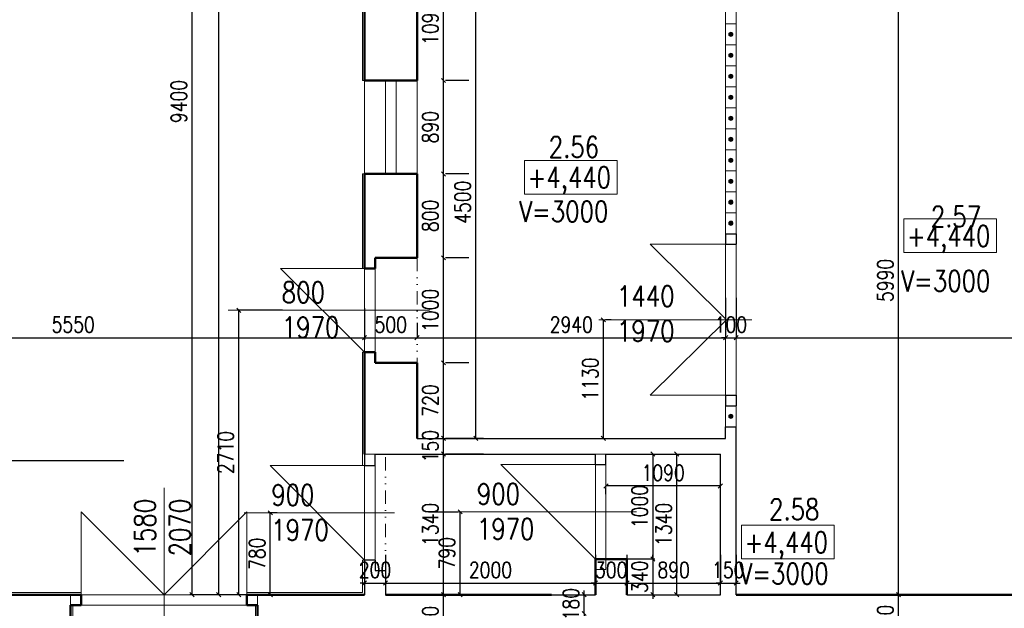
# Model space of a CAD drawing. Header units: millimetres. Extents: x -238874 to 551972, y -298952 to 658415.
# Tile 240 of 256: x 55213 to 64593, y 194041 to 199651. Entities that reach past the tile are written whole.
import ezdxf

# ---------------------------------------------------------------- set-up
doc = ezdxf.new("R2010")
doc.units = ezdxf.units.MM
doc.header["$LTSCALE"] = 20
doc.linetypes.add('DIVIDE2', pattern=[15.875, 6.35, -3.175, 0, -3.175, 0, -3.175])
for name, color, linetype in [('CZ', 255, 'Continuous'), ('KOTY', 8, 'Continuous'), ('ZDP', 50, 'Continuous')]:
    doc.layers.add(name, color=color, linetype=linetype)
doc.layers.add('NOSNÉ', color=8, linetype='Continuous', lineweight=50)
doc.layers.add('PRUCHODY', color=7, linetype='Continuous', lineweight=18)
doc.styles.add('SIMPLEX', font='SIMPLEX.shx', dxfattribs={"width": 0.8, "bigfont": 'CAD13.shx'})
doc.styles.get("Standard").update_dxf_attribs({"font": 'simplex.shx', "width": 0.8})
doc.dimstyles.new('CKA', dxfattribs={"dimtxt": 200, "dimasz": 40, "dimexe": 20, "dimexo": 0.2, "dimgap": 50, "dimtad": 1, "dimdec": 0, "dimrnd": 1, "dimzin": 0, "dimdsep": 46, "dimtxsty": 'Standard', "dimblk1": 'OBLIQUE', "dimblk2": 'OBLIQUE', "dimsah": 1, "dimcen": 0.09, "dimclrd": 253, "dimclre": 253, "dimclrt": 253, "dimadec": 0, "dimazin": 0, "dimtfac": 1, "dimtdec": 0, "dimtix": 1, "dimtmove": 2, "dimatfit": 3, "dimfxl": 1, "dimtolj": 1, "dimtzin": 0, "dimarcsym": 0})

# ---------------------------------------------------------------- blocks, each defined once
blk = doc.blocks.new('_OBLIQUE')
at = {"color": 0, "linetype": 'ByBlock'}
blk.add_line((-0.5, -0.5), (0.5, 0.5), dxfattribs=at)
blk = doc.blocks.new('*D1678')
at = {"layer": 'DEFPOINTS', "color": 0, "transparency": 16777216}
for p in [(52948, 199610.9), (58498, 197280.9), (58498, 196620.1)]:
    blk.add_point(p, dxfattribs=at)
at = {"layer": 'KOTY', "lineweight": -2, "transparency": 16777216}
for p, q in [((58498, 196900.1), (58498, 196600.1)), ((52948, 196620.1), (58498, 196620.1))]:
    blk.add_line(p, q, dxfattribs=at)
at = {"layer": 'KOTY', "lineweight": -2, "transparency": 16777216, "xscale": 40, "yscale": 40, "zscale": 40, "rotation": 180}
blk.add_blockref('_OBLIQUE', (52948, 196620.1), dxfattribs=at)
at = {"layer": 'KOTY', "lineweight": -2, "transparency": 16777216, "xscale": 40, "yscale": 40, "zscale": 40}
blk.add_blockref('_OBLIQUE', (58498, 196620.1), dxfattribs=at)
at = {"layer": 'KOTY', "transparency": 16777216, "insert": (55723, 196745.1), "char_height": 150, "attachment_point": 5, "style": 'SIMPLEX'}
blk.add_mtext('\\A1;5550', dxfattribs=at)
blk = doc.blocks.new('*D1683')
at = {"layer": 'DEFPOINTS', "color": 0, "transparency": 16777216}
for p in [(57300.6, 196880.9), (58098, 196880.9), (58098, 194170.9)]:
    blk.add_point(p, dxfattribs=at)
at = {"layer": 'KOTY', "lineweight": -2, "transparency": 16777216}
for p, q in [((57717.2, 196880.9), (57280.6, 196880.9)), ((57300.6, 194170.9), (57300.6, 196880.9))]:
    blk.add_line(p, q, dxfattribs=at)
at = {"layer": 'KOTY', "lineweight": -2, "transparency": 16777216, "xscale": 40, "yscale": 40, "zscale": 40}
for p, rotation in [((57300.6, 196880.9), 90), ((57300.6, 194170.9), 270)]:
    blk.add_blockref('_OBLIQUE', p, dxfattribs=dict(at, rotation=rotation))
at = {"layer": 'KOTY', "transparency": 16777216, "insert": (57175.6, 195525.9), "char_height": 150, "attachment_point": 5, "rotation": 90, "style": 'SIMPLEX'}
blk.add_mtext('\\A1;2710', dxfattribs=at)
blk = doc.blocks.new('*D1684')
at = {"layer": 'DEFPOINTS', "color": 0, "transparency": 16777216}
for p in [(55448, 203570.9), (56854.4, 194170.9), (58498, 194170.9)]:
    blk.add_point(p, dxfattribs=at)
at = {"layer": 'KOTY', "lineweight": -2, "transparency": 16777216}
for p, q in [((56854.4, 203570.9), (56854.4, 194170.9)), ((58117.2, 194170.9), (56834.4, 194170.9))]:
    blk.add_line(p, q, dxfattribs=at)
at = {"layer": 'KOTY', "lineweight": -2, "transparency": 16777216, "xscale": 40, "yscale": 40, "zscale": 40}
for p, rotation in [((56854.4, 203570.9), 90), ((56854.4, 194170.9), 270)]:
    blk.add_blockref('_OBLIQUE', p, dxfattribs=dict(at, rotation=rotation))
at = {"layer": 'KOTY', "transparency": 16777216, "insert": (56729.4, 198870.9), "char_height": 150, "attachment_point": 5, "rotation": 90, "style": 'SIMPLEX'}
blk.add_mtext('\\A1;9400', dxfattribs=at)
blk = doc.blocks.new('*D1685')
at = {"layer": 'DEFPOINTS', "color": 0, "transparency": 16777216}
for p in [(57108.9, 205770.9), (57378, 205770.9), (57378, 194170.9)]:
    blk.add_point(p, dxfattribs=at)
at = {"layer": 'KOTY', "lineweight": -2, "transparency": 16777216}
for p, q in [((56997.2, 205770.9), (57088.9, 205770.9)), ((57108.9, 194170.9), (57108.9, 205770.9))]:
    blk.add_line(p, q, dxfattribs=at)
at = {"layer": 'KOTY', "lineweight": -2, "transparency": 16777216, "xscale": 40, "yscale": 40, "zscale": 40}
for p, rotation in [((57108.9, 205770.9), 90), ((57108.9, 194170.9), 270)]:
    blk.add_blockref('_OBLIQUE', p, dxfattribs=dict(at, rotation=rotation))
at = {"layer": 'KOTY', "transparency": 16777216, "insert": (56983.9, 199970.9), "char_height": 150, "attachment_point": 5, "rotation": 90, "style": 'SIMPLEX'}
blk.add_mtext('\\A1;11600', dxfattribs=at)
blk = doc.blocks.new('*D2217')
at = {"layer": 'DEFPOINTS', "color": 0, "transparency": 16777216}
for p in [(59112.4, 197380.9), (59250.7, 197380.9), (59112.4, 196380.9)]:
    blk.add_point(p, dxfattribs=at)
at = {"layer": 'KOTY', "lineweight": -2, "transparency": 16777216}
for p, q in [((59250.7, 196380.9), (59250.7, 197380.9)), ((59493.2, 197380.9), (59270.7, 197380.9))]:
    blk.add_line(p, q, dxfattribs=at)
at = {"layer": 'KOTY', "lineweight": -2, "transparency": 16777216, "xscale": 40, "yscale": 40, "zscale": 40}
for p, rotation in [((59250.7, 197380.9), 90), ((59250.7, 196380.9), 270)]:
    blk.add_blockref('_OBLIQUE', p, dxfattribs=dict(at, rotation=rotation))
at = {"layer": 'KOTY', "transparency": 16777216, "insert": (59125.7, 196880.9), "char_height": 150, "attachment_point": 5, "rotation": 90, "style": 'SIMPLEX'}
blk.add_mtext('\\A1;1000', dxfattribs=at)
blk = doc.blocks.new('*D2218')
at = {"layer": 'DEFPOINTS', "color": 0, "transparency": 16777216}
for p in [(59025.7, 200160.9), (59558.4, 200160.9), (59025.7, 195660.9)]:
    blk.add_point(p, dxfattribs=at)
at = {"layer": 'KOTY', "lineweight": -2, "transparency": 16777216}
for p, q in [((59406.5, 200160.9), (59578.4, 200160.9)), ((59558.4, 195660.9), (59558.4, 200160.9))]:
    blk.add_line(p, q, dxfattribs=at)
at = {"layer": 'KOTY', "lineweight": -2, "transparency": 16777216, "xscale": 40, "yscale": 40, "zscale": 40}
for p, rotation in [((59558.4, 200160.9), 90), ((59558.4, 195660.9), 270)]:
    blk.add_blockref('_OBLIQUE', p, dxfattribs=dict(at, rotation=rotation))
at = {"layer": 'KOTY', "transparency": 16777216, "insert": (59433.4, 197910.9), "char_height": 150, "attachment_point": 5, "rotation": 90, "style": 'SIMPLEX'}
blk.add_mtext('\\A1;4500', dxfattribs=at)
blk = doc.blocks.new('*D2219')
at = {"layer": 'DEFPOINTS', "color": 0, "transparency": 16777216}
for p in [(63585, 200160.9), (63585, 200160.9), (63585, 194170.9)]:
    blk.add_point(p, dxfattribs=at)
at = {"layer": 'KOTY', "lineweight": -2, "transparency": 16777216}
for p, q in [((63585, 194170.9), (63585, 200160.9)), ((63965.8, 200160.9), (63605, 200160.9))]:
    blk.add_line(p, q, dxfattribs=at)
at = {"layer": 'KOTY', "lineweight": -2, "transparency": 16777216, "xscale": 40, "yscale": 40, "zscale": 40}
for p, rotation in [((63585, 200160.9), 90), ((63585, 194170.9), 270)]:
    blk.add_blockref('_OBLIQUE', p, dxfattribs=dict(at, rotation=rotation))
at = {"layer": 'KOTY', "transparency": 16777216, "insert": (63460, 197165.9), "char_height": 150, "attachment_point": 5, "rotation": 90, "style": 'SIMPLEX'}
blk.add_mtext('\\A1;5990', dxfattribs=at)
blk = doc.blocks.new('*D2223')
at = {"layer": 'DEFPOINTS', "color": 0, "transparency": 16777216}
for p in [(62038, 196620.1), (68748, 196620.1), (68748, 196620.1)]:
    blk.add_point(p, dxfattribs=at)
at = {"layer": 'KOTY', "lineweight": -2, "transparency": 16777216}
for p, q in [((68748, 197000.9), (68748, 196640.1)), ((62038, 196620.1), (68748, 196620.1))]:
    blk.add_line(p, q, dxfattribs=at)
at = {"layer": 'KOTY', "lineweight": -2, "transparency": 16777216, "xscale": 40, "yscale": 40, "zscale": 40, "rotation": 180}
blk.add_blockref('_OBLIQUE', (62038, 196620.1), dxfattribs=at)
at = {"layer": 'KOTY', "lineweight": -2, "transparency": 16777216, "xscale": 40, "yscale": 40, "zscale": 40}
blk.add_blockref('_OBLIQUE', (68748, 196620.1), dxfattribs=at)
at = {"layer": 'KOTY', "transparency": 16777216, "insert": (65393, 196745.1), "char_height": 150, "attachment_point": 5, "style": 'SIMPLEX'}
blk.add_mtext('\\A1;6710', dxfattribs=at)
blk = doc.blocks.new('*D2239')
at = {"layer": 'DEFPOINTS', "color": 0, "transparency": 16777216}
for p in [(61938, 196620.1), (61938, 196620.1), (58998, 196380.9)]:
    blk.add_point(p, dxfattribs=at)
at = {"layer": 'KOTY', "lineweight": -2, "transparency": 16777216}
for p, q in [((61938, 197000.9), (61938, 196640.1)), ((58998, 196620.1), (61938, 196620.1))]:
    blk.add_line(p, q, dxfattribs=at)
at = {"layer": 'KOTY', "lineweight": -2, "transparency": 16777216, "xscale": 40, "yscale": 40, "zscale": 40, "rotation": 180}
blk.add_blockref('_OBLIQUE', (58998, 196620.1), dxfattribs=at)
at = {"layer": 'KOTY', "lineweight": -2, "transparency": 16777216, "xscale": 40, "yscale": 40, "zscale": 40}
blk.add_blockref('_OBLIQUE', (61938, 196620.1), dxfattribs=at)
at = {"layer": 'KOTY', "transparency": 16777216, "insert": (60468, 196745.1), "char_height": 150, "attachment_point": 5, "style": 'SIMPLEX'}
blk.add_mtext('\\A1;2940', dxfattribs=at)
blk = doc.blocks.new('*D2241')
at = {"layer": 'DEFPOINTS', "color": 0, "transparency": 16777216}
for p in [(60798, 195510.9), (61888, 195510.9), (60798, 195206.9)]:
    blk.add_point(p, dxfattribs=at)
at = {"layer": 'KOTY', "lineweight": -2, "transparency": 16777216}
for p, q in [((61888, 195206.9), (60798, 195206.9)), ((60798, 195130.1), (60798, 195186.9))]:
    blk.add_line(p, q, dxfattribs=at)
at = {"layer": 'KOTY', "lineweight": -2, "transparency": 16777216, "xscale": 40, "yscale": 40, "zscale": 40, "rotation": 180}
blk.add_blockref('_OBLIQUE', (60798, 195206.9), dxfattribs=at)
at = {"layer": 'KOTY', "lineweight": -2, "transparency": 16777216, "xscale": 40, "yscale": 40, "zscale": 40}
blk.add_blockref('_OBLIQUE', (61888, 195206.9), dxfattribs=at)
at = {"layer": 'KOTY', "transparency": 16777216, "insert": (61343, 195331.9), "char_height": 150, "attachment_point": 5, "style": 'SIMPLEX'}
blk.add_mtext('\\A1;1090', dxfattribs=at)
blk = doc.blocks.new('*D2242')
at = {"layer": 'DEFPOINTS', "color": 0, "transparency": 16777216}
for p in [(60672.9, 195510.9), (61471.8, 195510.9), (60672.9, 194170.9)]:
    blk.add_point(p, dxfattribs=at)
at = {"layer": 'KOTY', "lineweight": -2, "transparency": 16777216}
for p, q in [((61053.6, 195510.9), (61491.8, 195510.9)), ((61471.8, 194170.9), (61471.8, 195510.9))]:
    blk.add_line(p, q, dxfattribs=at)
at = {"layer": 'KOTY', "lineweight": -2, "transparency": 16777216, "xscale": 40, "yscale": 40, "zscale": 40}
for p, rotation in [((61471.8, 195510.9), 90), ((61471.8, 194170.9), 270)]:
    blk.add_blockref('_OBLIQUE', p, dxfattribs=dict(at, rotation=rotation))
at = {"layer": 'KOTY', "transparency": 16777216, "insert": (61346.8, 194840.9), "char_height": 150, "attachment_point": 5, "rotation": 90, "style": 'SIMPLEX'}
blk.add_mtext('\\A1;1340', dxfattribs=at)
blk = doc.blocks.new('*D2243')
at = {"layer": 'DEFPOINTS', "color": 0, "transparency": 16777216}
for p in [(61888, 194282.1), (60998, 194170.9), (61888, 194170.9)]:
    blk.add_point(p, dxfattribs=at)
at = {"layer": 'KOTY', "lineweight": -2, "transparency": 16777216}
for p, q in [((61888, 194551.6), (61888, 194302.1)), ((60998, 194282.1), (61888, 194282.1))]:
    blk.add_line(p, q, dxfattribs=at)
at = {"layer": 'KOTY', "lineweight": -2, "transparency": 16777216, "xscale": 40, "yscale": 40, "zscale": 40, "rotation": 180}
blk.add_blockref('_OBLIQUE', (60998, 194282.1), dxfattribs=at)
at = {"layer": 'KOTY', "lineweight": -2, "transparency": 16777216, "xscale": 40, "yscale": 40, "zscale": 40}
blk.add_blockref('_OBLIQUE', (61888, 194282.1), dxfattribs=at)
at = {"layer": 'KOTY', "transparency": 16777216, "insert": (61443, 194407.1), "char_height": 150, "attachment_point": 5, "style": 'SIMPLEX'}
blk.add_mtext('\\A1;890', dxfattribs=at)
blk = doc.blocks.new('*D2244')
at = {"layer": 'DEFPOINTS', "color": 0, "transparency": 16777216}
for p in [(58498, 197280.9), (58998, 196620.1), (58998, 196380.9)]:
    blk.add_point(p, dxfattribs=at)
at = {"layer": 'KOTY', "lineweight": -2, "transparency": 16777216}
for p, q in [((58998, 196761.6), (58998, 196640.1)), ((58498, 196620.1), (58998, 196620.1))]:
    blk.add_line(p, q, dxfattribs=at)
at = {"layer": 'KOTY', "lineweight": -2, "transparency": 16777216, "xscale": 40, "yscale": 40, "zscale": 40, "rotation": 180}
blk.add_blockref('_OBLIQUE', (58498, 196620.1), dxfattribs=at)
at = {"layer": 'KOTY', "lineweight": -2, "transparency": 16777216, "xscale": 40, "yscale": 40, "zscale": 40}
blk.add_blockref('_OBLIQUE', (58998, 196620.1), dxfattribs=at)
at = {"layer": 'KOTY', "transparency": 16777216, "insert": (58748, 196745.1), "char_height": 150, "attachment_point": 5, "style": 'SIMPLEX'}
blk.add_mtext('\\A1;500', dxfattribs=at)
blk = doc.blocks.new('*D2247')
at = {"layer": 'DEFPOINTS', "color": 0, "transparency": 16777216}
for p in [(57600.6, 194950.9), (58048, 194950.9), (58048, 194170.9)]:
    blk.add_point(p, dxfattribs=at)
at = {"layer": 'KOTY', "lineweight": -2, "transparency": 16777216}
for p, q in [((57667.2, 194950.9), (57580.6, 194950.9)), ((57600.6, 194170.9), (57600.6, 194950.9))]:
    blk.add_line(p, q, dxfattribs=at)
at = {"layer": 'KOTY', "lineweight": -2, "transparency": 16777216, "xscale": 40, "yscale": 40, "zscale": 40}
for p, rotation in [((57600.6, 194950.9), 90), ((57600.6, 194170.9), 270)]:
    blk.add_blockref('_OBLIQUE', p, dxfattribs=dict(at, rotation=rotation))
at = {"layer": 'KOTY', "transparency": 16777216, "insert": (57475.6, 194560.9), "char_height": 150, "attachment_point": 5, "rotation": 90, "style": 'SIMPLEX'}
blk.add_mtext('\\A1;780', dxfattribs=at)
blk = doc.blocks.new('*D2248')
at = {"layer": 'DEFPOINTS', "color": 0, "transparency": 16777216}
for p in [(58698, 194282.1), (58498, 194170.9), (58698, 194170.9)]:
    blk.add_point(p, dxfattribs=at)
at = {"layer": 'KOTY', "lineweight": -2, "transparency": 16777216}
for p, q in [((58698, 194551.6), (58698, 194302.1)), ((58498, 194282.1), (58458, 194282.1)), ((58498, 194282.1), (58698, 194282.1)), ((58698, 194282.1), (58738, 194282.1))]:
    blk.add_line(p, q, dxfattribs=at)
at = {"layer": 'KOTY', "lineweight": -2, "transparency": 16777216, "xscale": 40, "yscale": 40, "zscale": 40}
blk.add_blockref('_OBLIQUE', (58498, 194282.1), dxfattribs=at)
at = {"layer": 'KOTY', "lineweight": -2, "transparency": 16777216, "xscale": 40, "yscale": 40, "zscale": 40, "rotation": 180}
blk.add_blockref('_OBLIQUE', (58698, 194282.1), dxfattribs=at)
at = {"layer": 'KOTY', "transparency": 16777216, "insert": (58598, 194407.1), "char_height": 150, "attachment_point": 5, "style": 'SIMPLEX'}
blk.add_mtext('\\A1;200', dxfattribs=at)
blk = doc.blocks.new('*D2249')
at = {"layer": 'DEFPOINTS', "color": 0, "transparency": 16777216}
for p in [(60698, 194282.1), (58698, 194170.9), (60698, 194170.9)]:
    blk.add_point(p, dxfattribs=at)
at = {"layer": 'KOTY', "lineweight": -2, "transparency": 16777216}
for p, q in [((60698, 194551.6), (60698, 194302.1)), ((58698, 194282.1), (60698, 194282.1))]:
    blk.add_line(p, q, dxfattribs=at)
at = {"layer": 'KOTY', "lineweight": -2, "transparency": 16777216, "xscale": 40, "yscale": 40, "zscale": 40, "rotation": 180}
blk.add_blockref('_OBLIQUE', (58698, 194282.1), dxfattribs=at)
at = {"layer": 'KOTY', "lineweight": -2, "transparency": 16777216, "xscale": 40, "yscale": 40, "zscale": 40}
blk.add_blockref('_OBLIQUE', (60698, 194282.1), dxfattribs=at)
at = {"layer": 'KOTY', "transparency": 16777216, "insert": (59698, 194407.1), "char_height": 150, "attachment_point": 5, "style": 'SIMPLEX'}
blk.add_mtext('\\A1;2000', dxfattribs=at)
blk = doc.blocks.new('*D2250')
at = {"layer": 'DEFPOINTS', "color": 0, "transparency": 16777216}
for p in [(60998, 194282.1), (60698, 194170.9), (60998, 194170.9)]:
    blk.add_point(p, dxfattribs=at)
at = {"layer": 'KOTY', "lineweight": -2, "transparency": 16777216}
for p, q in [((60998, 194551.6), (60998, 194302.1)), ((60698, 194282.1), (60658, 194282.1)), ((60698, 194282.1), (60998, 194282.1)), ((60998, 194282.1), (61038, 194282.1))]:
    blk.add_line(p, q, dxfattribs=at)
at = {"layer": 'KOTY', "lineweight": -2, "transparency": 16777216, "xscale": 40, "yscale": 40, "zscale": 40}
blk.add_blockref('_OBLIQUE', (60698, 194282.1), dxfattribs=at)
at = {"layer": 'KOTY', "lineweight": -2, "transparency": 16777216, "xscale": 40, "yscale": 40, "zscale": 40, "rotation": 180}
blk.add_blockref('_OBLIQUE', (60998, 194282.1), dxfattribs=at)
at = {"layer": 'KOTY', "transparency": 16777216, "insert": (60848, 194407.1), "char_height": 150, "attachment_point": 5, "style": 'SIMPLEX'}
blk.add_mtext('\\A1;300', dxfattribs=at)
blk = doc.blocks.new('*D2251')
at = {"layer": 'DEFPOINTS', "color": 0, "transparency": 16777216}
for p in [(59250.7, 194170.9), (59922.4, 194170.9), (59922.4, 193650.9)]:
    blk.add_point(p, dxfattribs=at)
at = {"layer": 'KOTY', "lineweight": -2, "transparency": 16777216}
for p, q in [((59541.6, 194170.9), (59230.7, 194170.9)), ((59250.7, 193650.9), (59250.7, 194170.9))]:
    blk.add_line(p, q, dxfattribs=at)
at = {"layer": 'KOTY', "lineweight": -2, "transparency": 16777216, "xscale": 40, "yscale": 40, "zscale": 40}
for p, rotation in [((59250.7, 194170.9), 90), ((59250.7, 193650.9), 270)]:
    blk.add_blockref('_OBLIQUE', p, dxfattribs=dict(at, rotation=rotation))
at = {"layer": 'KOTY', "transparency": 16777216, "insert": (59125.7, 193910.9), "char_height": 150, "attachment_point": 5, "rotation": 90, "style": 'SIMPLEX'}
blk.add_mtext('\\A1;520', dxfattribs=at)
blk = doc.blocks.new('*D2252')
at = {"layer": 'DEFPOINTS', "color": 0, "transparency": 16777216}
for p in [(59250.7, 195510.9), (59250.7, 195510.9), (59922.4, 194170.9)]:
    blk.add_point(p, dxfattribs=at)
at = {"layer": 'KOTY', "lineweight": -2, "transparency": 16777216}
for p, q in [((59250.7, 194170.9), (59250.7, 195510.9)), ((59631.5, 195510.9), (59270.7, 195510.9))]:
    blk.add_line(p, q, dxfattribs=at)
at = {"layer": 'KOTY', "lineweight": -2, "transparency": 16777216, "xscale": 40, "yscale": 40, "zscale": 40}
for p, rotation in [((59250.7, 195510.9), 90), ((59250.7, 194170.9), 270)]:
    blk.add_blockref('_OBLIQUE', p, dxfattribs=dict(at, rotation=rotation))
at = {"layer": 'KOTY', "transparency": 16777216, "insert": (59125.7, 194840.9), "char_height": 150, "attachment_point": 5, "rotation": 90, "style": 'SIMPLEX'}
blk.add_mtext('\\A1;1340', dxfattribs=at)
blk = doc.blocks.new('*D2253')
at = {"layer": 'DEFPOINTS', "color": 0, "transparency": 16777216}
for p in [(59250.7, 195660.9), (59250.7, 195660.9), (59250.7, 195510.9)]:
    blk.add_point(p, dxfattribs=at)
at = {"layer": 'KOTY', "lineweight": -2, "transparency": 16777216}
for p, q in [((59250.7, 195660.9), (59250.7, 195700.9)), ((59250.7, 195510.9), (59250.7, 195660.9)), ((59631.5, 195660.9), (59270.7, 195660.9)), ((59250.7, 195510.9), (59250.7, 195470.9))]:
    blk.add_line(p, q, dxfattribs=at)
at = {"layer": 'KOTY', "lineweight": -2, "transparency": 16777216, "xscale": 40, "yscale": 40, "zscale": 40}
for p, rotation in [((59250.7, 195660.9), 270), ((59250.7, 195510.9), 90)]:
    blk.add_blockref('_OBLIQUE', p, dxfattribs=dict(at, rotation=rotation))
at = {"layer": 'KOTY', "transparency": 16777216, "insert": (59125.7, 195585.9), "char_height": 150, "attachment_point": 5, "rotation": 90, "style": 'SIMPLEX'}
blk.add_mtext('\\A1;150', dxfattribs=at)
blk = doc.blocks.new('*D2254')
at = {"layer": 'DEFPOINTS', "color": 0, "transparency": 16777216}
for p in [(59112.4, 196380.9), (59250.7, 196380.9), (59250.7, 195660.9)]:
    blk.add_point(p, dxfattribs=at)
at = {"layer": 'KOTY', "lineweight": -2, "transparency": 16777216}
for p, q in [((59250.7, 195660.9), (59250.7, 196380.9)), ((59493.2, 196380.9), (59270.7, 196380.9))]:
    blk.add_line(p, q, dxfattribs=at)
at = {"layer": 'KOTY', "lineweight": -2, "transparency": 16777216, "xscale": 40, "yscale": 40, "zscale": 40}
for p, rotation in [((59250.7, 196380.9), 90), ((59250.7, 195660.9), 270)]:
    blk.add_blockref('_OBLIQUE', p, dxfattribs=dict(at, rotation=rotation))
at = {"layer": 'KOTY', "transparency": 16777216, "insert": (59125.7, 196020.9), "char_height": 150, "attachment_point": 5, "rotation": 90, "style": 'SIMPLEX'}
blk.add_mtext('\\A1;720', dxfattribs=at)
blk = doc.blocks.new('*D2255')
at = {"layer": 'DEFPOINTS', "color": 0, "transparency": 16777216}
for p in [(60547.3, 195510.9), (60547.3, 194510.9), (61244.7, 194510.9)]:
    blk.add_point(p, dxfattribs=at)
at = {"layer": 'KOTY', "lineweight": -2, "transparency": 16777216}
for p, q in [((61244.7, 195510.9), (61244.7, 194510.9)), ((60928.1, 194510.9), (61264.7, 194510.9))]:
    blk.add_line(p, q, dxfattribs=at)
at = {"layer": 'KOTY', "lineweight": -2, "transparency": 16777216, "xscale": 40, "yscale": 40, "zscale": 40}
for p, rotation in [((61244.7, 195510.9), 90), ((61244.7, 194510.9), 270)]:
    blk.add_blockref('_OBLIQUE', p, dxfattribs=dict(at, rotation=rotation))
at = {"layer": 'KOTY', "transparency": 16777216, "insert": (61119.7, 195010.9), "char_height": 150, "attachment_point": 5, "rotation": 90, "style": 'SIMPLEX'}
blk.add_mtext('\\A1;1000', dxfattribs=at)
blk = doc.blocks.new('*D2256')
at = {"layer": 'DEFPOINTS', "color": 0, "transparency": 16777216}
for p in [(60547.3, 194510.9), (60747.3, 194170.9), (61244.7, 194170.9)]:
    blk.add_point(p, dxfattribs=at)
at = {"layer": 'KOTY', "lineweight": -2, "transparency": 16777216}
for p, q in [((61244.7, 194510.9), (61244.7, 194550.9)), ((61244.7, 194510.9), (61244.7, 194170.9)), ((61128.1, 194170.9), (61264.7, 194170.9)), ((61244.7, 194170.9), (61244.7, 194130.9))]:
    blk.add_line(p, q, dxfattribs=at)
at = {"layer": 'KOTY', "lineweight": -2, "transparency": 16777216, "xscale": 40, "yscale": 40, "zscale": 40}
for p, rotation in [((61244.7, 194510.9), 270), ((61244.7, 194170.9), 90)]:
    blk.add_blockref('_OBLIQUE', p, dxfattribs=dict(at, rotation=rotation))
at = {"layer": 'KOTY', "transparency": 16777216, "insert": (61119.7, 194340.9), "char_height": 150, "attachment_point": 5, "rotation": 90, "style": 'SIMPLEX'}
blk.add_mtext('\\A1;340', dxfattribs=at)
blk = doc.blocks.new('*D2257')
at = {"layer": 'DEFPOINTS', "color": 0, "transparency": 16777216}
for p in [(60590.2, 194170.9), (60590.2, 194170.9), (60278, 193990.9)]:
    blk.add_point(p, dxfattribs=at)
at = {"layer": 'KOTY', "lineweight": -2, "transparency": 16777216}
for p, q in [((60209.4, 194170.9), (60570.2, 194170.9)), ((60590.2, 194170.9), (60590.2, 194210.9)), ((60590.2, 193990.9), (60590.2, 194170.9)), ((60590.2, 193990.9), (60590.2, 193950.9))]:
    blk.add_line(p, q, dxfattribs=at)
at = {"layer": 'KOTY', "lineweight": -2, "transparency": 16777216, "xscale": 40, "yscale": 40, "zscale": 40}
for p, rotation in [((60590.2, 194170.9), 270), ((60590.2, 193990.9), 90)]:
    blk.add_blockref('_OBLIQUE', p, dxfattribs=dict(at, rotation=rotation))
at = {"layer": 'KOTY', "transparency": 16777216, "insert": (60465.2, 194080.9), "char_height": 150, "attachment_point": 5, "rotation": 90, "style": 'SIMPLEX'}
blk.add_mtext('\\A1;180', dxfattribs=at)
blk = doc.blocks.new('*D2258')
at = {"layer": 'DEFPOINTS', "color": 0, "transparency": 16777216}
for p in [(59409.5, 194960.9), (59488, 194960.9), (59488, 194170.9)]:
    blk.add_point(p, dxfattribs=at)
at = {"layer": 'KOTY', "lineweight": -2, "transparency": 16777216}
for p, q in [((59107.2, 194960.9), (59389.5, 194960.9)), ((59409.5, 194170.9), (59409.5, 194960.9))]:
    blk.add_line(p, q, dxfattribs=at)
at = {"layer": 'KOTY', "lineweight": -2, "transparency": 16777216, "xscale": 40, "yscale": 40, "zscale": 40}
for p, rotation in [((59409.5, 194960.9), 90), ((59409.5, 194170.9), 270)]:
    blk.add_blockref('_OBLIQUE', p, dxfattribs=dict(at, rotation=rotation))
at = {"layer": 'KOTY', "transparency": 16777216, "insert": (59284.5, 194565.9), "char_height": 150, "attachment_point": 5, "rotation": 90, "style": 'SIMPLEX'}
blk.add_mtext('\\A1;790', dxfattribs=at)
blk = doc.blocks.new('*D2259')
at = {"layer": 'DEFPOINTS', "color": 0, "transparency": 16777216}
for p in [(60468, 196790.9), (60773.3, 196790.9), (60468, 195660.9)]:
    blk.add_point(p, dxfattribs=at)
at = {"layer": 'KOTY', "lineweight": -2, "transparency": 16777216}
for p, q in [((60773.3, 195660.9), (60773.3, 196790.9)), ((60848.7, 196790.9), (60793.3, 196790.9))]:
    blk.add_line(p, q, dxfattribs=at)
at = {"layer": 'KOTY', "lineweight": -2, "transparency": 16777216, "xscale": 40, "yscale": 40, "zscale": 40}
for p, rotation in [((60773.3, 196790.9), 90), ((60773.3, 195660.9), 270)]:
    blk.add_blockref('_OBLIQUE', p, dxfattribs=dict(at, rotation=rotation))
at = {"layer": 'KOTY', "transparency": 16777216, "insert": (60648.3, 196225.9), "char_height": 150, "attachment_point": 5, "rotation": 90, "style": 'SIMPLEX'}
blk.add_mtext('\\A1;1130', dxfattribs=at)
blk = doc.blocks.new('*D2260')
at = {"layer": 'DEFPOINTS', "color": 0, "transparency": 16777216}
for p in [(61938, 196620.1), (62038, 196620.1), (62038, 196620.1)]:
    blk.add_point(p, dxfattribs=at)
at = {"layer": 'KOTY', "lineweight": -2, "transparency": 16777216}
for p, q in [((62038, 197000.9), (62038, 196640.1)), ((61938, 196620.1), (61898, 196620.1)), ((61938, 196620.1), (62038, 196620.1)), ((62038, 196620.1), (62078, 196620.1))]:
    blk.add_line(p, q, dxfattribs=at)
at = {"layer": 'KOTY', "lineweight": -2, "transparency": 16777216, "xscale": 40, "yscale": 40, "zscale": 40}
blk.add_blockref('_OBLIQUE', (61938, 196620.1), dxfattribs=at)
at = {"layer": 'KOTY', "lineweight": -2, "transparency": 16777216, "xscale": 40, "yscale": 40, "zscale": 40, "rotation": 180}
blk.add_blockref('_OBLIQUE', (62038, 196620.1), dxfattribs=at)
at = {"layer": 'KOTY', "transparency": 16777216, "insert": (61988, 196745.1), "char_height": 150, "attachment_point": 5, "style": 'SIMPLEX'}
blk.add_mtext('\\A1;100', dxfattribs=at)
blk = doc.blocks.new('*D2262')
at = {"layer": 'DEFPOINTS', "color": 0, "transparency": 16777216}
for p in [(63585, 194170.9), (63585, 194170.9), (62098, 193670.9)]:
    blk.add_point(p, dxfattribs=at)
at = {"layer": 'KOTY', "lineweight": -2, "transparency": 16777216}
for p, q in [((63585, 193670.9), (63585, 194170.9)), ((63965.8, 194170.9), (63605, 194170.9))]:
    blk.add_line(p, q, dxfattribs=at)
at = {"layer": 'KOTY', "lineweight": -2, "transparency": 16777216, "xscale": 40, "yscale": 40, "zscale": 40}
for p, rotation in [((63585, 194170.9), 90), ((63585, 193670.9), 270)]:
    blk.add_blockref('_OBLIQUE', p, dxfattribs=dict(at, rotation=rotation))
at = {"layer": 'KOTY', "transparency": 16777216, "insert": (63460, 193920.9), "char_height": 150, "attachment_point": 5, "rotation": 90, "style": 'SIMPLEX'}
blk.add_mtext('\\A1;500', dxfattribs=at)
blk = doc.blocks.new('*D2264')
at = {"layer": 'DEFPOINTS', "color": 0, "transparency": 16777216}
for p in [(62038, 194282.1), (61888, 194170.9), (62038, 194170.9)]:
    blk.add_point(p, dxfattribs=at)
at = {"layer": 'KOTY', "lineweight": -2, "transparency": 16777216}
for p, q in [((62038, 194551.6), (62038, 194302.1)), ((61888, 194282.1), (61848, 194282.1)), ((61888, 194282.1), (62038, 194282.1)), ((62038, 194282.1), (62078, 194282.1))]:
    blk.add_line(p, q, dxfattribs=at)
at = {"layer": 'KOTY', "lineweight": -2, "transparency": 16777216, "xscale": 40, "yscale": 40, "zscale": 40}
blk.add_blockref('_OBLIQUE', (61888, 194282.1), dxfattribs=at)
at = {"layer": 'KOTY', "lineweight": -2, "transparency": 16777216, "xscale": 40, "yscale": 40, "zscale": 40, "rotation": 180}
blk.add_blockref('_OBLIQUE', (62038, 194282.1), dxfattribs=at)
at = {"layer": 'KOTY', "transparency": 16777216, "insert": (61963, 194407.1), "char_height": 150, "attachment_point": 5, "style": 'SIMPLEX'}
blk.add_mtext('\\A1;150', dxfattribs=at)
blk = doc.blocks.new('*D2311')
at = {"layer": 'DEFPOINTS', "color": 0, "transparency": 16777216}
for p in [(59112.4, 198180.9), (59250.7, 198180.9), (59112.4, 197380.9)]:
    blk.add_point(p, dxfattribs=at)
at = {"layer": 'KOTY', "lineweight": -2, "transparency": 16777216}
for p, q in [((59250.7, 197380.9), (59250.7, 198180.9)), ((59493.2, 198180.9), (59270.7, 198180.9))]:
    blk.add_line(p, q, dxfattribs=at)
at = {"layer": 'KOTY', "lineweight": -2, "transparency": 16777216, "xscale": 40, "yscale": 40, "zscale": 40}
for p, rotation in [((59250.7, 198180.9), 90), ((59250.7, 197380.9), 270)]:
    blk.add_blockref('_OBLIQUE', p, dxfattribs=dict(at, rotation=rotation))
at = {"layer": 'KOTY', "transparency": 16777216, "insert": (59125.7, 197780.9), "char_height": 150, "attachment_point": 5, "rotation": 90, "style": 'SIMPLEX'}
blk.add_mtext('\\A1;800', dxfattribs=at)
blk = doc.blocks.new('*D2312')
at = {"layer": 'DEFPOINTS', "color": 0, "transparency": 16777216}
for p in [(59112.4, 199070.9), (59250.7, 199070.9), (59112.4, 198180.9)]:
    blk.add_point(p, dxfattribs=at)
at = {"layer": 'KOTY', "lineweight": -2, "transparency": 16777216}
for p, q in [((59250.7, 198180.9), (59250.7, 199070.9)), ((59493.2, 199070.9), (59270.7, 199070.9))]:
    blk.add_line(p, q, dxfattribs=at)
at = {"layer": 'KOTY', "lineweight": -2, "transparency": 16777216, "xscale": 40, "yscale": 40, "zscale": 40}
for p, rotation in [((59250.7, 199070.9), 90), ((59250.7, 198180.9), 270)]:
    blk.add_blockref('_OBLIQUE', p, dxfattribs=dict(at, rotation=rotation))
at = {"layer": 'KOTY', "transparency": 16777216, "insert": (59125.7, 198625.9), "char_height": 150, "attachment_point": 5, "rotation": 90, "style": 'SIMPLEX'}
blk.add_mtext('\\A1;890', dxfattribs=at)
blk = doc.blocks.new('*D2313')
at = {"layer": 'DEFPOINTS', "color": 0, "transparency": 16777216}
for p in [(59112.4, 200160.9), (59250.7, 200160.9), (59112.4, 199070.9)]:
    blk.add_point(p, dxfattribs=at)
at = {"layer": 'KOTY', "lineweight": -2, "transparency": 16777216}
for p, q in [((59250.7, 199070.9), (59250.7, 200160.9)), ((59493.2, 200160.9), (59270.7, 200160.9))]:
    blk.add_line(p, q, dxfattribs=at)
at = {"layer": 'KOTY', "lineweight": -2, "transparency": 16777216, "xscale": 40, "yscale": 40, "zscale": 40}
for p, rotation in [((59250.7, 200160.9), 90), ((59250.7, 199070.9), 270)]:
    blk.add_blockref('_OBLIQUE', p, dxfattribs=dict(at, rotation=rotation))
at = {"layer": 'KOTY', "transparency": 16777216, "insert": (59125.7, 199615.9), "char_height": 150, "attachment_point": 5, "rotation": 90, "style": 'SIMPLEX'}
blk.add_mtext('\\A1;1090', dxfattribs=at)

msp = doc.modelspace()

# ---------------------------------------------------------------- hatches: boundary and pattern name
at = {"layer": 'PRUCHODY'}
for points in [[(62007.962, 199510.863, 1), (61967.962, 199510.863, 1)], [(62007.962, 199310.863, 1), (61967.962, 199310.863, 1)], [(62007.962, 199110.863, 1), (61967.962, 199110.863, 1)], [(62007.962, 198910.863, 1), (61967.962, 198910.863, 1)], [(62007.962, 198710.863, 1), (61967.962, 198710.863, 1)], [(62007.962, 198510.863, 1), (61967.962, 198510.863, 1)], [(62007.962, 198310.863, 1), (61967.962, 198310.863, 1)], [(62007.962, 198110.863, 1), (61967.962, 198110.863, 1)], [(62007.962, 197910.863, 1), (61967.962, 197910.863, 1)], [(62007.962, 197710.863, 1), (61967.962, 197710.863, 1)], [(62007.962, 195870.863, 1), (61967.962, 195870.863, 1)]]:
    msp.add_hatch(color=256, dxfattribs=at).paths.add_polyline_path(points)

# ---------------------------------------------------------------- linework, layer by layer
at = {"layer": 'CZ', "color": 7}
msp.add_line((53305.281, 195450.092), (56204.47, 195450.092), dxfattribs=at)
at = {"layer": 'NOSNÉ'}
for p, q in [((58497.962, 199070.863), (58497.962, 202110.863)), ((58997.962, 199070.863), (58997.962, 200160.863)), ((58997.962, 199070.863), (58497.962, 199070.863)), ((58497.962, 197280.863), (58497.962, 198180.863)), ((58997.962, 198180.863), (58497.962, 198180.863)), ((58997.962, 197380.863), (58997.962, 198180.863)), ((58597.962, 197380.863), (58597.962, 197280.863)), ((58597.962, 197380.863), (58997.962, 197380.863)), ((58997.962, 197380.863), (58597.962, 197380.863)), ((58497.962, 197280.863), (58597.962, 197280.863)), ((58597.962, 196480.863), (58497.962, 196480.863)), ((58497.962, 195510.863), (58497.962, 196480.863)), ((58597.962, 196480.863), (58597.962, 196380.863)), ((58597.962, 196380.863), (58997.962, 196380.863)), ((58997.962, 195660.863), (58997.962, 196380.863)), ((60697.962, 194170.863), (60697.962, 194510.863)), ((60797.962, 194510.863), (60697.962, 194510.863)), ((60797.962, 194510.863), (60997.962, 194510.863)), ((60997.962, 194170.863), (60997.962, 194510.863)), ((52947.962, 194170.863), (55797.962, 194170.863)), ((55797.962, 194170.863), (55797.962, 194070.863)), ((57377.962, 194170.863), (57377.962, 194070.863)), ((57377.962, 194170.863), (58497.962, 194170.863)), ((58697.962, 194170.863), (60277.962, 194170.863)), ((62037.962, 194170.863), (68747.962, 194170.863)), ((55797.962, 194070.863), (55697.962, 194070.863)), ((55697.962, 194070.863), (55697.962, 193670.863)), ((57377.962, 194070.863), (57477.962, 194070.863)), ((57477.962, 193670.863), (57477.962, 194070.863))]:
    msp.add_line(p, q, dxfattribs=at)
at = {"layer": 'PRUCHODY'}
for p, q in [((58477.962, 199070.863), (58477.962, 202110.863)), ((61937.962, 197610.863), (61937.962, 200010.863)), ((62037.962, 200010.863), (62037.962, 197610.863)), ((61937.962, 199610.863), (62037.962, 199610.863)), ((61937.962, 199410.863), (62037.962, 199410.863)), ((61937.962, 199210.863), (62037.962, 199210.863)), ((58497.962, 199070.863), (58477.962, 199070.863)), ((58497.962, 198180.863), (58497.962, 199070.863)), ((58697.962, 198180.863), (58697.962, 199070.863)), ((58797.962, 198180.863), (58797.962, 199070.863)), ((58997.962, 199070.863), (58997.962, 198180.863)), ((61937.962, 199010.863), (62037.962, 199010.863)), ((61937.962, 198810.863), (62037.962, 198810.863)), ((61937.962, 198610.863), (62037.962, 198610.863)), ((61937.962, 198410.863), (62037.962, 198410.863)), ((61937.962, 198210.863), (62037.962, 198210.863)), ((58477.962, 197280.863), (58477.962, 198180.863)), ((58497.962, 198180.863), (58477.962, 198180.863)), ((61937.962, 198010.863), (62037.962, 198010.863)), ((61937.962, 197810.863), (62037.962, 197810.863)), ((62037.962, 197560.863), (62037.962, 196070.863)), ((61946.316, 196790.863), (61217.962, 197510.863)), ((61217.962, 197510.863), (61937.962, 197510.863)), ((61937.962, 196070.863), (61937.962, 197510.863)), ((58497.962, 197280.863), (57697.962, 197280.863)), ((57697.962, 197280.863), (58497.962, 196480.863)), ((58497.962, 196480.863), (58497.962, 197280.863)), ((58597.962, 196480.863), (58597.962, 197330.863)), ((59118.021, 196880.863), (57198.743, 196880.863)), ((60730.22, 196790.863), (62186.927, 196790.863)), ((61217.962, 196070.863), (61946.316, 196790.863)), ((58497.962, 196480.863), (58477.962, 196480.863)), ((58477.962, 195400.863), (58477.962, 196480.863)), ((61937.962, 196070.863), (61217.962, 196070.863)), ((61937.962, 195970.863), (61937.962, 195770.863)), ((62037.962, 195770.863), (62037.962, 195970.863)), ((58597.962, 195510.863), (58497.962, 195510.863)), ((60697.962, 195510.863), (60797.962, 195510.863)), ((58497.962, 195400.863), (57597.962, 195400.863)), ((57597.962, 195400.863), (58497.962, 194500.863)), ((58497.962, 195400.863), (58497.962, 194500.863)), ((58597.962, 195400.863), (58597.962, 194500.863)), ((60697.962, 194510.863), (59797.962, 195410.863)), ((59797.962, 195410.863), (60697.962, 195410.863)), ((60697.962, 195410.863), (60697.962, 194510.863)), ((60797.962, 194510.863), (60797.962, 195410.863)), ((56587.962, 195188.14), (56587.962, 193580.397)), ((55797.962, 194170.863), (55797.962, 194960.863)), ((55797.962, 194960.863), (56587.962, 194170.863)), ((56587.962, 194170.863), (57377.962, 194960.863)), ((57350.838, 194950.863), (58783.507, 194950.863)), ((57377.962, 194960.863), (57377.962, 194170.863)), ((59389.755, 194960.863), (61089.755, 194960.863)), ((58497.962, 194500.863), (58477.962, 194500.863)), ((58477.962, 194190.863), (58477.962, 194500.863)), ((52967.962, 194190.863), (55797.962, 194190.863)), ((55697.962, 194070.863), (55697.962, 194170.863)), ((57377.962, 194170.863), (55797.962, 194170.863)), ((57377.962, 194190.863), (58477.962, 194190.863)), ((57477.962, 194070.863), (57477.962, 194170.863)), ((55717.962, 194070.863), (55717.962, 193650.863)), ((57377.962, 194070.863), (55797.962, 194070.863)), ((57457.962, 193650.863), (57457.962, 194070.863))]:
    msp.add_line(p, q, dxfattribs=at)
at = {"layer": 'PRUCHODY', "linetype": 'DIVIDE2'}
for p, q in [((58997.962, 197380.863), (58997.962, 196380.863)), ((58697.962, 194400.863), (58697.962, 195500.863))]:
    msp.add_line(p, q, dxfattribs=at)
at = {"layer": 'PRUCHODY'}
for points in [[(60020.464, 198309.288), (60904.143, 198309.288), (60904.143, 197989.374), (60020.464, 197989.374)], [(63634.801, 197752.398), (64518.481, 197752.398), (64518.481, 197432.483), (63634.801, 197432.483)], [(62087.762, 194832.663), (62971.442, 194832.663), (62971.442, 194512.748), (62087.762, 194512.748)], [(60697.962, 194410.863), (60797.962, 194410.863), (60797.962, 194510.863), (60697.962, 194510.863)]]:
    msp.add_lwpolyline(points, close=True, dxfattribs=at)
for centre in [(61987.962, 199510.863), (61987.962, 199310.863), (61987.962, 199110.863), (61987.962, 198910.863), (61987.962, 198710.863), (61987.962, 198510.863), (61987.962, 198310.863), (61987.962, 198110.863), (61987.962, 197910.863), (61987.962, 197710.863), (61987.962, 195870.863)]:
    msp.add_circle(centre, 20, dxfattribs=at)
at = {"layer": 'ZDP'}
for p, q in [((61937.962, 197610.863), (61937.962, 197510.863)), ((61937.962, 197610.863), (62037.962, 197610.863)), ((62037.962, 197610.863), (62037.962, 197510.863)), ((61937.962, 197510.863), (62037.962, 197510.863)), ((61937.962, 196070.863), (62037.962, 196070.863)), ((61937.962, 196070.863), (61937.962, 195970.863)), ((62037.962, 196070.863), (62037.962, 195970.863)), ((61937.962, 195970.863), (62037.962, 195970.863)), ((61937.962, 195770.863), (62037.962, 195770.863)), ((61937.962, 195660.863), (61937.962, 195770.863)), ((62037.962, 194170.863), (62037.962, 195770.863)), ((58997.962, 195660.863), (61937.962, 195660.863)), ((58497.962, 195510.863), (58497.962, 195400.863)), ((58597.962, 195400.863), (58597.962, 195510.863)), ((58597.962, 195510.863), (60697.962, 195510.863)), ((60697.962, 195410.863), (60697.962, 195510.863)), ((60797.962, 195510.863), (61887.962, 195510.863)), ((60797.962, 195410.863), (60797.962, 195510.863)), ((61887.962, 194170.863), (61887.962, 195510.863)), ((58497.962, 195400.863), (58597.962, 195400.863)), ((60697.962, 195410.863), (60797.962, 195410.863)), ((58497.962, 194500.863), (58497.962, 194170.863)), ((58597.962, 194500.863), (58497.962, 194500.863)), ((58597.962, 194500.863), (58597.962, 194400.863)), ((58597.962, 194400.863), (58697.962, 194400.863)), ((58697.962, 194400.863), (58697.962, 194170.863)), ((60277.962, 194170.863), (60697.962, 194170.863)), ((60997.962, 194170.863), (61887.962, 194170.863))]:
    msp.add_line(p, q, dxfattribs=at)

# ---------------------------------------------------------------- texts
at = {"layer": 'CZ', "color": 7, "char_height": 200, "width": 1830.1, "attachment_point": 1}
for s, insert in [('2.56', (60253.251, 198537.076)), ('+4,440', (60051.299, 198247.467)), ('V=3000', (59970.664, 197922.753)), ('2.57', (63892.604, 197875.056)), ('+4,440', (63665.637, 197690.576)), ('V=3000', (63610.017, 197260.734)), ('800\\P1970', (57709.572, 197151.587)), ('1440\\P1970', (60903.009, 197115.873)), ('900\\P1970', (57609.572, 195221.587)), ('900\\P1970', (59567.884, 195231.587)), ('2.58', (62352.024, 195084.185)), ('+4,440', (62118.598, 194770.841)), ('V=3000', (62069.437, 194469.862))]:
    msp.add_mtext(s, dxfattribs=dict(at, insert=insert))
at = {"layer": 'CZ', "color": 7, "insert": (56307.58, 194536.085), "char_height": 200, "width": 1830.1, "attachment_point": 1, "rotation": 90}
msp.add_mtext('1580\\P2070', dxfattribs=at)

# ---------------------------------------------------------------- dimensions: what is measured, and where the dimension line sits
at = {"layer": 'KOTY'}
for base, p1, p2, angle, text, picture, middle in [((57108.916, 205770.863), (57377.962, 194170.863), (57377.962, 205770.863), 90, '11600', '*D1685', (56983.916, 199970.863)), ((56854.387, 194170.863), (55447.962, 203570.863), (58497.962, 194170.863), 270, '9400', '*D1684', (56729.387, 198870.863)), ((59558.428, 200160.863), (59025.743, 195660.863), (59025.743, 200160.863), 270, '4500', '*D2218', (59433.428, 197910.863)), ((59250.743, 200160.863), (59112.412, 199070.863), (59112.412, 200160.863), 90, '1090', '*D2313', (59125.743, 199615.863)), ((63585.001, 200160.863), (63585.001, 194170.863), (63585.001, 200160.863), 270, '5990', '*D2219', (63460.001, 197165.863)), ((58497.962, 196620.15), (52947.962, 199610.863), (58497.962, 197280.863), 180, '5550', '*D1678', (55722.962, 196745.15)), ((59250.743, 199070.863), (59112.412, 198180.863), (59112.412, 199070.863), 90, '890', '*D2312', (59125.743, 198625.863)), ((59250.743, 198180.863), (59112.412, 197380.863), (59112.412, 198180.863), 90, '800', '*D2311', (59125.743, 197780.863)), ((59250.743, 197380.863), (59112.412, 196380.863), (59112.412, 197380.863), 90, '1000', '*D2217', (59125.743, 196880.863)), ((58997.962, 196620.15), (58497.962, 197280.863), (58997.962, 196380.863), 180, '500', '*D2244', (58747.962, 196745.15)), ((61937.962, 196620.15), (58997.962, 196380.863), (61937.962, 196620.15), 180, '2940', '*D2239', (60467.962, 196745.15)), ((62037.962, 196620.15), (61937.962, 196620.15), (62037.962, 196620.15), 180, '100', '*D2260', (61987.962, 196745.15)), ((68747.962, 196620.15), (62037.962, 196620.15), (68747.962, 196620.15), 180, '6710', '*D2223', (65392.962, 196745.15)), ((57300.63, 196880.863), (58097.962, 194170.863), (58097.962, 196880.863), 270, '2710', '*D1683', (57175.63, 195525.863)), ((60773.28, 196790.863), (60467.962, 195660.863), (60467.962, 196790.863), 270, '1130', '*D2259', (60648.28, 196225.863)), ((59250.743, 196380.863), (59250.743, 195660.863), (59112.412, 196380.863), 90, '720', '*D2254', (59125.743, 196020.863)), ((59250.743, 195660.863), (59250.743, 195510.863), (59250.743, 195660.863), 90, '150', '*D2253', (59125.743, 195585.863)), ((59250.743, 195510.863), (59922.412, 194170.863), (59250.743, 195510.863), 90, '1340', '*D2252', (59125.743, 194840.863)), ((61244.666, 194510.863), (60547.277, 195510.863), (60547.277, 194510.863), 270, '1000', '*D2255', (61119.666, 195010.863)), ((61471.849, 195510.863), (60672.855, 194170.863), (60672.855, 195510.863), 270, '1340', '*D2242', (61346.849, 194840.863)), ((60797.962, 195206.944), (61887.962, 195510.863), (60797.962, 195510.863), 180, '1090', '*D2241', (61342.962, 195331.944)), ((57600.63, 194950.863), (58047.962, 194170.863), (58047.962, 194950.863), 270, '780', '*D2247', (57475.63, 194560.863)), ((59409.451, 194960.863), (59487.962, 194170.863), (59487.962, 194960.863), 90, '790', '*D2258', (59284.451, 194565.863)), ((61244.666, 194170.863), (60547.277, 194510.863), (60747.277, 194170.863), 270, '340', '*D2256', (61119.666, 194340.863)), ((60590.156, 194170.863), (60277.962, 193990.863), (60590.156, 194170.863), 270, '180', '*D2257', (60465.156, 194080.863)), ((59250.743, 194170.863), (59922.412, 193650.863), (59922.412, 194170.863), 90, '520', '*D2251', (59125.743, 193910.863)), ((63585.001, 194170.863), (62097.962, 193670.863), (63585.001, 194170.863), 270, '500', '*D2262', (63460.001, 193920.863))]:
    dim = msp.add_linear_dim(base=base, p1=p1, p2=p2, angle=angle, text=text, dimstyle='CKA', override={"dimtxt": 150, "dimexo": 380.774374, "dimtxsty": 'SIMPLEX', "dimse1": 1, "dimclrd": 256, "dimclre": 256, "dimclrt": 256}, dxfattribs=at)
    dim.commit()
    dim.dimension.update_dxf_attribs({"geometry": picture, "text_midpoint": middle})
for base, p1, p2, text, picture, middle in [((58697.962, 194282.128), (58497.962, 194170.863), (58697.962, 194170.863), '200', '*D2248', (58597.962, 194407.128)), ((60697.962, 194282.128), (58697.962, 194170.863), (60697.962, 194170.863), '2000', '*D2249', (59697.962, 194407.128)), ((60997.962, 194282.128), (60697.962, 194170.863), (60997.962, 194170.863), '300', '*D2250', (60847.962, 194407.128)), ((61887.962, 194282.128), (60997.962, 194170.863), (61887.962, 194170.863), '890', '*D2243', (61442.962, 194407.128)), ((62037.962, 194282.128), (61887.962, 194170.863), (62037.962, 194170.863), '150', '*D2264', (61962.962, 194407.128))]:
    dim = msp.add_linear_dim(base=base, p1=p1, p2=p2, text=text, dimstyle='CKA', override={"dimtxt": 150, "dimexo": 380.774374, "dimtxsty": 'SIMPLEX', "dimse1": 1, "dimclrd": 256, "dimclre": 256, "dimclrt": 256}, dxfattribs=at)
    dim.commit()
    dim.dimension.update_dxf_attribs({"geometry": picture, "text_midpoint": middle})

doc.saveas('drawing.dxf')
